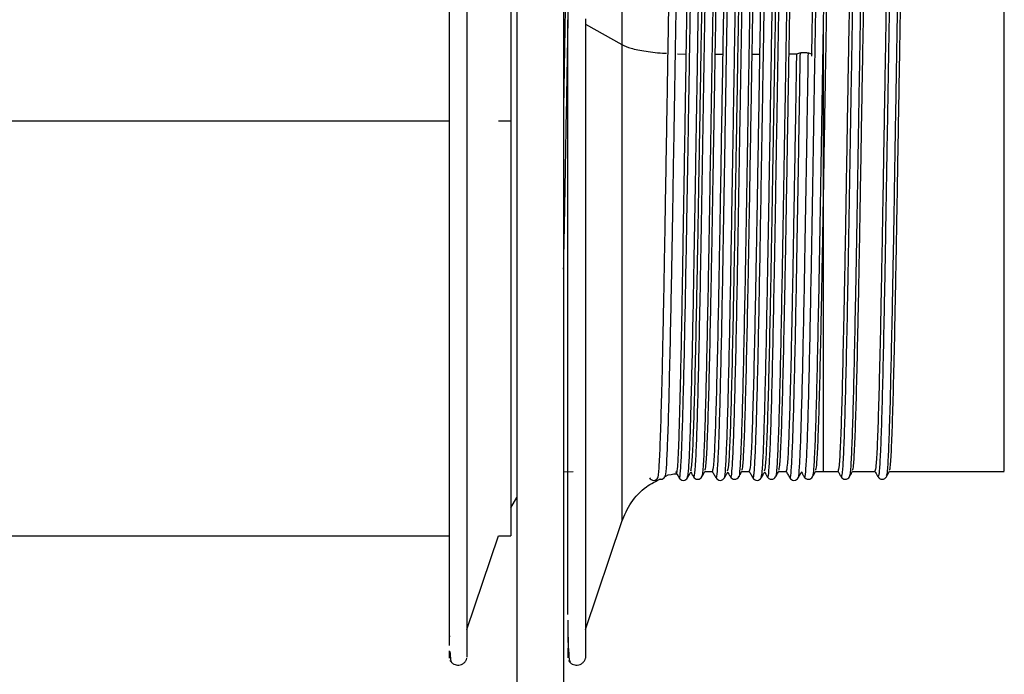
# Paper-space layout '_Frontal' of a CAD drawing. Header units: inches. Extents: x -0.5 to 3.7, y -6.4 to 5.5.
# Tile 2 of 3: x 1.6 to 3.7, y -1.6 to -0.2. Entities that reach past the tile are written whole.
import ezdxf

# ---------------------------------------------------------------- set-up
doc = ezdxf.new("R2010")
doc.units = ezdxf.units.IN
doc.header["$MEASUREMENT"] = 0

psp = doc.layouts.new('_Frontal')

# ---------------------------------------------------------------- linework, layer by layer
at = {"color": 7, "linetype": 'Continuous', "lineweight": 25}
for p, q in [((2.6559, 5.4554), (2.6559, -6.3546)), ((2.7559, 5.4554), (2.7559, -6.3546)), ((2.8025, -0.2434), (2.8799, -0.2871)), ((3.3097, -0.2519), (3.3097, -0.3075)), ((2.9991, -0.3066), (3.0169, -0.3074)), ((3.0795, -0.3075), (3.0954, -0.3075)), ((3.1582, -0.3075), (3.1741, -0.3075)), ((3.2528, -0.3075), (3.237, -0.3075)), ((3.2611, -0.3046), (3.2529, -0.3072)), ((3.2782, -0.3049), (3.2864, -0.3077)), ((0.6749, -0.4496), (2.512, -0.4496)), ((2.6168, -0.4496), (2.6434, -0.4496)), ((2.7559, -1.199), (2.7763, -1.1976)), ((3.0292, -1.1949), (3.0292, -1.1951)), ((3.0576, -1.1976), (3.0733, -1.1976)), ((3.1363, -1.1976), (3.152, -1.1976)), ((3.2151, -1.1976), (3.2307, -1.1976)), ((3.2938, -1.1976), (3.3415, -1.1976)), ((3.3725, -1.1976), (3.4202, -1.1976)), ((3.4513, -1.1976), (3.6963, -1.1976)), ((2.9721, -1.2093), (2.9731, -1.2077)), ((3.0332, -1.2063), (3.033, -1.2061)), ((3.0509, -1.2073), (3.0507, -1.2071)), ((3.1296, -1.2085), (3.1295, -1.2082)), ((3.2694, -1.2086), (3.2693, -1.2078)), ((3.3658, -1.2065), (3.3657, -1.207)), ((2.6434, -1.2757), (2.6559, -1.2536)), ((2.8025, -1.5349), (2.8799, -1.3049)), ((0.6749, -1.3354), (2.512, -1.3354)), ((2.5496, -1.5349), (2.6168, -1.3354)), ((2.6168, -1.3354), (2.6434, -1.3354)), ((2.5118, -1.5809), (2.5119, -1.5963))]:
    psp.add_line(p, q, dxfattribs=at)
for points, knots in [([(2.6434, 0.4362), (2.6434, 0.4362), (2.6434, 0.3429), (2.6434, 0.0106), (2.6434, -0.2147), (2.6434, -0.4496)], [0, 0, 0, 0, 0.5, 0.5, 1, 1, 1, 1]), ([(2.8799, 0.404), (2.8799, 0.4044), (2.8799, 0.4055), (2.8799, 0.3937), (2.8799, 0.3701), (2.8799, 0.3353), (2.8799, 0.2788), (2.8799, 0.1922), (2.8799, 0.0718), (2.8799, -0.052), (2.8799, -0.1713), (2.8799, -0.2501), (2.8799, -0.2871)], [0, 0, 0, 0, 0.041684, 0.1301433, 0.2166294, 0.3006172, 0.3816776, 0.5335984, 0.6711874, 0.7942507, 0.9034662, 1, 1, 1, 1]), ([(2.5496, 0.344), (2.5496, 0.2869), (2.5496, 0.1726), (2.5496, -0.0309), (2.5496, -0.2483), (2.5496, -0.474), (2.5496, -0.6986), (2.5496, -0.9137), (2.5496, -1.111), (2.5496, -1.2828), (2.5496, -1.4228), (2.5496, -1.5244), (2.5496, -1.5864), (2.5496, -1.5918), (2.5496, -1.5943)], [0, 0, 0, 0, 0.08408, 0.168159, 0.252239, 0.336319, 0.420398, 0.504478, 0.588558, 0.672638, 0.756717, 0.840797, 0.924877, 1, 1, 1, 1]), ([(2.512, -1.5692), (2.512, -1.5687), (2.512, -1.5631), (2.512, -1.5115), (2.512, -1.4137), (2.512, -1.2743), (2.512, -1.1045), (2.512, -0.9091), (2.512, -0.6961), (2.512, -0.4737), (2.512, -0.2503), (2.512, -0.035), (2.512, 0.1665), (2.512, 0.2796), (2.512, 0.3362)], [0, 0, 0, 0, 0.008042, 0.09822, 0.188398, 0.278576, 0.368754, 0.458932, 0.54911, 0.639288, 0.729466, 0.819644, 0.909822, 1, 1, 1, 1]), ([(3.0989, -1.2096), (3.099, -1.21), (3.1, -1.2119), (3.1016, -1.1927), (3.1038, -1.1519), (3.1059, -1.0888), (3.1081, -1.0074), (3.1103, -0.9091), (3.1124, -0.7976), (3.1145, -0.676), (3.1167, -0.5475), (3.1189, -0.4159), (3.121, -0.2858), (3.1231, -0.1604), (3.1253, -0.0431), (3.1275, 0.0619), (3.1296, 0.1518), (3.1317, 0.224), (3.1339, 0.2771), (3.1361, 0.3059), (3.1375, 0.3171), (3.1382, 0.3124), (3.1382, 0.3123)], [0, 0, 0, 0, 0.0147494, 0.0698109, 0.1246385, 0.1787379, 0.2335078, 0.2885813, 0.3431429, 0.3973364, 0.452302, 0.5072911, 0.5615247, 0.6160329, 0.6710991, 0.7259081, 0.7800058, 0.8347955, 0.8898657, 0.9444009, 0.9986136, 1, 1, 1, 1]), ([(2.7751, 0.3077), (2.7749, 0.3087), (2.774, 0.3134), (2.7722, 0.2958), (2.7698, 0.2546), (2.7676, 0.1879), (2.7653, 0.1002), (2.7629, -0.0066), (2.7606, -0.1281), (2.7584, -0.2602), (2.7568, -0.3549), (2.7559, -0.4038), (2.7559, -0.4061)], [0, 0, 0, 0, 0.03391, 0.154348, 0.275088, 0.394163, 0.51388, 0.634745, 0.754707, 0.87361, 0.994247, 1, 1, 1, 1]), ([(2.957, -1.2117), (2.9574, -1.2109), (2.9578, -1.209), (2.9586, -1.2026), (2.9591, -1.1982), (2.9603, -1.1814), (2.9611, -1.1653), (2.9628, -1.1242), (2.9636, -1.0992), (2.9652, -1.0411), (2.966, -1.008), (2.9673, -0.9534), (2.9677, -0.9343), (2.9685, -0.8947), (2.9689, -0.8742), (2.9698, -0.8317), (2.9702, -0.8099), (2.971, -0.7651), (2.9714, -0.7421), (2.9722, -0.6953), (2.9726, -0.6715), (2.9734, -0.6232), (2.9738, -0.5988), (2.9747, -0.5495), (2.9751, -0.5246), (2.9759, -0.4748), (2.9763, -0.4497), (2.9776, -0.3748), (2.9784, -0.325), (2.98, -0.2276), (2.9808, -0.1801), (2.9821, -0.1117), (2.9825, -0.0895), (2.9833, -0.0462), (2.9837, -0.0252), (2.9845, 0.0154), (2.985, 0.035), (2.9858, 0.0725), (2.9862, 0.0904), (2.9874, 0.1417), (2.9882, 0.1719), (2.9894, 0.2112), (2.9898, 0.2233), (2.9907, 0.2454), (2.9911, 0.2553), (2.9919, 0.2729), (2.9923, 0.2805), (2.9932, 0.2934), (2.9936, 0.2987), (2.9944, 0.3068), (2.9948, 0.3096), (2.9956, 0.3128), (2.996, 0.3132), (2.9964, 0.3124)], [0, 0, 0, 0, 0.03125, 0.03125, 0.0625, 0.0625, 0.125, 0.125, 0.1875, 0.1875, 0.25, 0.25, 0.28125, 0.28125, 0.3125, 0.3125, 0.34375, 0.34375, 0.375, 0.375, 0.40625, 0.40625, 0.4375, 0.4375, 0.46875, 0.46875, 0.5, 0.5, 0.5625, 0.5625, 0.625, 0.625, 0.65625, 0.65625, 0.6875, 0.6875, 0.71875, 0.71875, 0.75, 0.75, 0.8125, 0.8125, 0.84375, 0.84375, 0.875, 0.875, 0.90625, 0.90625, 0.9375, 0.9375, 0.96875, 0.96875, 1, 1, 1, 1]), ([(3.0114, 0.3075), (3.0109, 0.3081), (3.0096, 0.3096), (3.0074, 0.2823), (3.0051, 0.2306), (3.0029, 0.1552), (3.0006, 0.0595), (2.9982, -0.0536), (2.9959, -0.1798), (2.9937, -0.3152), (2.9913, -0.4554), (2.989, -0.5952), (2.9868, -0.7299), (2.9844, -0.8554), (2.982, -0.9672), (2.9798, -1.0612), (2.9775, -1.1351), (2.9751, -1.1842), (2.9733, -1.2082), (2.9723, -1.2069), (2.972, -1.2065)], [0, 0, 0, 0, 0.04017, 0.099248, 0.158071, 0.216156, 0.275045, 0.334095, 0.392338, 0.450869, 0.509975, 0.568652, 0.626792, 0.685781, 0.744756, 0.802883, 0.861585, 0.920688, 0.979191, 1, 1, 1, 1]), ([(3.0025, -1.2109), (3.0026, -1.2113), (3.0034, -1.2159), (3.0049, -1.2037), (3.0071, -1.1726), (3.0092, -1.1179), (3.0113, -1.0444), (3.0135, -0.9528), (3.0157, -0.8466), (3.0178, -0.729), (3.02, -0.603), (3.0222, -0.472), (3.0243, -0.3409), (3.0264, -0.213), (3.0286, -0.0918), (3.0308, 0.0189), (3.0329, 0.1155), (3.035, 0.1954), (3.0372, 0.2571), (3.0394, 0.2958), (3.0409, 0.3134), (3.0418, 0.3112), (3.0419, 0.3108)], [0, 0, 0, 0, 0.0048771, 0.0598071, 0.114854, 0.1692073, 0.2236202, 0.2786826, 0.3335811, 0.3877149, 0.4424401, 0.4975387, 0.5521943, 0.6063595, 0.6613042, 0.7163424, 0.7706678, 0.8251102, 0.8801793, 0.9350612, 0.9891881, 1, 1, 1, 1]), ([(3.0201, -1.2103), (3.0207, -1.2086), (3.0221, -1.2048), (3.0242, -1.1719), (3.0263, -1.1183), (3.0284, -1.0445), (3.0306, -0.9531), (3.0328, -0.8468), (3.0348, -0.7292), (3.037, -0.6032), (3.0392, -0.4723), (3.0414, -0.3412), (3.0434, -0.2133), (3.0456, -0.0921), (3.0478, 0.0186), (3.0499, 0.1153), (3.0521, 0.1953), (3.0543, 0.2569), (3.0565, 0.2962), (3.0581, 0.3142), (3.0592, 0.3108), (3.0595, 0.3098)], [0, 0, 0, 0, 0.046103, 0.101148, 0.155499, 0.20991, 0.264971, 0.319867, 0.373999, 0.428722, 0.483819, 0.538473, 0.592636, 0.647579, 0.702615, 0.756939, 0.811379, 0.866446, 0.921326, 0.975451, 1, 1, 1, 1]), ([(3.0726, 0.3072), (3.0721, 0.307), (3.0709, 0.3064), (3.0688, 0.2767), (3.0665, 0.222), (3.0643, 0.1437), (3.0619, 0.0456), (3.0596, -0.0695), (3.0573, -0.1972), (3.055, -0.3334), (3.0527, -0.4739), (3.0504, -0.6132), (3.0481, -0.747), (3.0458, -0.871), (3.0434, -0.9806), (3.0412, -1.0721), (3.0389, -1.1431), (3.0365, -1.1892), (3.0346, -1.2109), (3.0335, -1.2074), (3.0332, -1.2063)], [0, 0, 0, 0, 0.034758, 0.093749, 0.152352, 0.210364, 0.269222, 0.328106, 0.386144, 0.444699, 0.503694, 0.56213, 0.620251, 0.679186, 0.737973, 0.79595, 0.854652, 0.913622, 0.971862, 1, 1, 1, 1]), ([(3.0902, 0.3084), (3.0895, 0.3084), (3.0881, 0.3082), (3.0859, 0.2768), (3.0836, 0.2218), (3.0813, 0.1436), (3.079, 0.0454), (3.0766, -0.0698), (3.0744, -0.1974), (3.0721, -0.3337), (3.0697, -0.4742), (3.0674, -0.6135), (3.0652, -0.7473), (3.0628, -0.8712), (3.0605, -0.9808), (3.0583, -1.0722), (3.0559, -1.1434), (3.0536, -1.1887), (3.0519, -1.2098), (3.051, -1.2076), (3.0509, -1.2073)], [0, 0, 0, 0, 0.049057, 0.1082207, 0.1669952, 0.2251768, 0.2842068, 0.3432637, 0.4014717, 0.4601976, 0.519366, 0.5779724, 0.6362645, 0.6953715, 0.7543306, 0.8124777, 0.8713517, 0.9304943, 0.9889049, 1, 1, 1, 1]), ([(3.0813, -1.209), (3.0816, -1.21), (3.0827, -1.2128), (3.0846, -1.193), (3.0868, -1.1517), (3.0888, -1.0887), (3.091, -1.0072), (3.0932, -0.9089), (3.0954, -0.7974), (3.0974, -0.6758), (3.0996, -0.5472), (3.1018, -0.4157), (3.1039, -0.2855), (3.1061, -0.1601), (3.1083, -0.0428), (3.1105, 0.0621), (3.1125, 0.1519), (3.1147, 0.2243), (3.1169, 0.2763), (3.1189, 0.3067), (3.1201, 0.3094), (3.1206, 0.3106)], [0, 0, 0, 0, 0.028277, 0.083369, 0.138228, 0.192358, 0.247159, 0.302263, 0.356856, 0.41108, 0.466076, 0.521097, 0.575361, 0.6299, 0.684997, 0.739837, 0.793965, 0.848786, 0.903887, 0.958453, 1, 1, 1, 1]), ([(3.1123, 0.2967), (3.1116, 0.2939), (3.1101, 0.2879), (3.1077, 0.244), (3.1052, 0.1743), (3.1028, 0.08), (3.1003, -0.0346), (3.0978, -0.1649), (3.0962, -0.2601), (3.0954, -0.3075)], [0, 0, 0, 0, 0.127374, 0.273101, 0.41939, 0.56361, 0.708888, 0.855292, 1, 1, 1, 1]), ([(3.1511, 0.3072), (3.1506, 0.3062), (3.1494, 0.3039), (3.1473, 0.2707), (3.145, 0.2128), (3.1427, 0.1317), (3.1404, 0.0311), (3.138, -0.0859), (3.1358, -0.2149), (3.1335, -0.352), (3.1311, -0.4926), (3.1288, -0.6315), (3.1266, -0.7642), (3.1242, -0.8866), (3.1219, -0.9939), (3.1196, -1.0828), (3.1173, -1.1509), (3.1149, -1.1934), (3.1132, -1.2121), (3.1122, -1.2077), (3.1119, -1.2065)], [0, 0, 0, 0, 0.038976, 0.098187, 0.156876, 0.215177, 0.27431, 0.333335, 0.391531, 0.450414, 0.509607, 0.568105, 0.626572, 0.685759, 0.744664, 0.802853, 0.861862, 0.921006, 0.979328, 1, 1, 1, 1]), ([(3.169, 0.3101), (3.1682, 0.309), (3.1667, 0.3068), (3.1643, 0.2709), (3.162, 0.2126), (3.1598, 0.1316), (3.1574, 0.0309), (3.1551, -0.0861), (3.1528, -0.2152), (3.1505, -0.3523), (3.1481, -0.4929), (3.1459, -0.6317), (3.1436, -0.7644), (3.1412, -0.8868), (3.1389, -0.9942), (3.1367, -1.0829), (3.1344, -1.1512), (3.132, -1.1928), (3.1305, -1.2114), (3.1296, -1.2087), (3.1296, -1.2085)], [0, 0, 0, 0, 0.058553, 0.117587, 0.176101, 0.234227, 0.293184, 0.352033, 0.410055, 0.468762, 0.527778, 0.586101, 0.644393, 0.703403, 0.762132, 0.820148, 0.87898, 0.937947, 0.996094, 1, 1, 1, 1]), ([(3.1599, -1.2116), (3.1606, -1.2108), (3.1621, -1.2091), (3.1643, -1.1779), (3.1664, -1.1271), (3.1685, -1.056), (3.1707, -0.9669), (3.1729, -0.8626), (3.175, -0.7464), (3.1771, -0.6214), (3.1793, -0.4908), (3.1815, -0.3595), (3.1836, -0.231), (3.1858, -0.1086), (3.188, 0.0039), (3.1901, 0.1026), (3.1922, 0.1851), (3.1944, 0.2496), (3.1966, 0.2916), (3.1982, 0.3119), (3.1991, 0.3104), (3.1994, 0.3101)], [0, 0, 0, 0, 0.05473, 0.109694, 0.164078, 0.218237, 0.273139, 0.327995, 0.382074, 0.436565, 0.491543, 0.546195, 0.600201, 0.65495, 0.709908, 0.764263, 0.818447, 0.873359, 0.928201, 0.982265, 1, 1, 1, 1]), ([(3.191, 0.2965), (3.1903, 0.2938), (3.1888, 0.2878), (3.1864, 0.244), (3.1839, 0.1743), (3.1815, 0.08), (3.1791, -0.0346), (3.1765, -0.1649), (3.1749, -0.2601), (3.1741, -0.3075)], [0, 0, 0, 0, 0.126113, 0.272051, 0.418551, 0.562979, 0.708467, 0.855083, 1, 1, 1, 1]), ([(3.1776, -1.2095), (3.1781, -1.2087), (3.1793, -1.2069), (3.1813, -1.1778), (3.1834, -1.1273), (3.1855, -1.0561), (3.1877, -0.9671), (3.1899, -0.8628), (3.192, -0.7466), (3.1942, -0.6216), (3.1964, -0.4911), (3.1985, -0.3598), (3.2006, -0.2313), (3.2028, -0.1089), (3.205, 0.0036), (3.2071, 0.1024), (3.2092, 0.185), (3.2114, 0.2493), (3.2136, 0.2919), (3.2154, 0.313), (3.2165, 0.3107), (3.217, 0.3099)], [0, 0, 0, 0, 0.0388089, 0.0938768, 0.1483638, 0.2026264, 0.2576326, 0.312592, 0.3667745, 0.4213681, 0.4764508, 0.5312065, 0.5853157, 0.6401677, 0.6952302, 0.7496891, 0.803976, 0.8589922, 0.9139383, 0.968105, 1, 1, 1, 1]), ([(3.23, 0.3086), (3.2294, 0.3066), (3.2279, 0.3022), (3.2257, 0.2645), (3.2234, 0.2033), (3.2211, 0.1194), (3.2188, 0.0163), (3.2164, -0.1025), (3.2142, -0.2328), (3.2119, -0.3707), (3.2095, -0.5113), (3.2073, -0.6496), (3.205, -0.7812), (3.2026, -0.9018), (3.2003, -1.0069), (3.1981, -1.0931), (3.1957, -1.1582), (3.1934, -1.1971), (3.1917, -1.2131), (3.1908, -1.2083), (3.1907, -1.2074)], [0, 0, 0, 0, 0.0498744, 0.1089517, 0.1673754, 0.2256768, 0.2847318, 0.3435453, 0.4016098, 0.4604705, 0.5195057, 0.5777414, 0.6362391, 0.6953245, 0.7539946, 0.8121089, 0.8710718, 0.9300348, 0.9881491, 1, 1, 1, 1]), ([(3.2476, 0.3093), (3.2475, 0.3097), (3.2467, 0.3149), (3.2451, 0.3008), (3.2427, 0.2652), (3.2404, 0.2029), (3.2382, 0.1193), (3.2358, 0.0161), (3.2335, -0.1028), (3.2313, -0.2331), (3.2289, -0.371), (3.2266, -0.5116), (3.2243, -0.6499), (3.222, -0.7814), (3.2197, -0.9021), (3.2174, -1.0071), (3.2151, -1.0934), (3.2128, -1.1576), (3.2105, -1.1993), (3.209, -1.2058), (3.2083, -1.209)], [0, 0, 0, 0, 0.004614, 0.063375, 0.122486, 0.180942, 0.239276, 0.298364, 0.357211, 0.415307, 0.474201, 0.533269, 0.591537, 0.650068, 0.709186, 0.767889, 0.826036, 0.885032, 0.944028, 1, 1, 1, 1]), ([(3.3087, 0.3099), (3.308, 0.3066), (3.3065, 0.2999), (3.3041, 0.2577), (3.3019, 0.1933), (3.2996, 0.1068), (3.2972, 0.0013), (3.2949, -0.1193), (3.2927, -0.2509), (3.2903, -0.3894), (3.288, -0.53), (3.2857, -0.6676), (3.2834, -0.798), (3.281, -0.9168), (3.2788, -1.0196), (3.2765, -1.103), (3.2742, -1.1652), (3.2718, -1.2002), (3.2703, -1.2141), (3.2695, -1.209), (3.2694, -1.2086)], [0, 0, 0, 0, 0.057506, 0.116551, 0.174823, 0.233274, 0.292353, 0.351057, 0.409151, 0.468091, 0.527071, 0.585204, 0.643835, 0.702921, 0.761459, 0.819658, 0.878677, 0.937562, 0.995629, 1, 1, 1, 1]), ([(3.3264, 0.3079), (3.3262, 0.3089), (3.3253, 0.3139), (3.3235, 0.2976), (3.3212, 0.2583), (3.3189, 0.193), (3.3166, 0.1066), (3.3143, 0.001), (3.3119, -0.1196), (3.3097, -0.2512), (3.3074, -0.3897), (3.305, -0.5303), (3.3028, -0.6679), (3.3005, -0.7982), (3.2981, -0.9171), (3.2958, -1.0197), (3.2936, -1.1034), (3.2912, -1.1644), (3.289, -1.2017), (3.2876, -1.2059), (3.287, -1.2079)], [0, 0, 0, 0, 0.013574, 0.072297, 0.131235, 0.1894, 0.247745, 0.306716, 0.365312, 0.4233, 0.482132, 0.541005, 0.599033, 0.657556, 0.716534, 0.774965, 0.833058, 0.891969, 0.950747, 1, 1, 1, 1]), ([(3.3874, 0.3092), (3.3873, 0.3094), (3.3865, 0.3121), (3.3849, 0.2932), (3.3825, 0.2512), (3.3803, 0.1828), (3.378, 0.0938), (3.3756, -0.014), (3.3733, -0.1363), (3.3711, -0.269), (3.3687, -0.4082), (3.3664, -0.5486), (3.3642, -0.6855), (3.3618, -0.8146), (3.3595, -0.9315), (3.3572, -1.0318), (3.3549, -1.1127), (3.3526, -1.1708), (3.3503, -1.2062), (3.3488, -1.2083), (3.348, -1.2093)], [0, 0, 0, 0, 0.0040669, 0.0629245, 0.1218625, 0.1799627, 0.2384953, 0.2975223, 0.3560416, 0.4141511, 0.4730947, 0.5319444, 0.5899618, 0.648651, 0.7076617, 0.7659933, 0.8242626, 0.8832621, 0.9419936, 1, 1, 1, 1]), ([(3.4051, 0.3073), (3.4048, 0.3085), (3.4038, 0.3128), (3.4019, 0.2939), (3.3996, 0.2509), (3.3973, 0.1827), (3.395, 0.0936), (3.3927, -0.0143), (3.3904, -0.1366), (3.3881, -0.2693), (3.3858, -0.4084), (3.3834, -0.5489), (3.3812, -0.6858), (3.3789, -0.8148), (3.3765, -0.9318), (3.3742, -1.032), (3.372, -1.1129), (3.3696, -1.1706), (3.3676, -1.2034), (3.3663, -1.2056), (3.3658, -1.2065)], [0, 0, 0, 0, 0.020673, 0.0796991, 0.1388059, 0.1970725, 0.2557727, 0.3149687, 0.3736556, 0.4319316, 0.4910439, 0.5500621, 0.6082457, 0.667103, 0.7262826, 0.7847813, 0.8432175, 0.902386, 0.9612857, 1, 1, 1, 1]), ([(3.4661, 0.308), (3.466, 0.3084), (3.4651, 0.3105), (3.4633, 0.2891), (3.461, 0.2433), (3.4587, 0.1721), (3.4564, 0.0804), (3.4541, -0.0296), (3.4518, -0.1535), (3.4495, -0.2873), (3.4472, -0.427), (3.4448, -0.5672), (3.4426, -0.7033), (3.4403, -0.831), (3.4379, -0.9459), (3.4357, -1.0438), (3.4334, -1.1219), (3.431, -1.1766), (3.4288, -1.2073), (3.4275, -1.2075), (3.4269, -1.2075)], [0, 0, 0, 0, 0.0116787, 0.0708233, 0.1299141, 0.1881593, 0.2470322, 0.306268, 0.3648617, 0.4233035, 0.4825114, 0.5414904, 0.5997079, 0.6587154, 0.7179113, 0.7763136, 0.8349518, 0.8941925, 0.9530301, 1, 1, 1, 1]), ([(3.4838, 0.3071), (3.4834, 0.3082), (3.4823, 0.3116), (3.4804, 0.2896), (3.478, 0.2431), (3.4758, 0.172), (3.4735, 0.0802), (3.4711, -0.0298), (3.4688, -0.1537), (3.4666, -0.2876), (3.4642, -0.4272), (3.4619, -0.5675), (3.4597, -0.7035), (3.4573, -0.8312), (3.4549, -0.9461), (3.4527, -1.0439), (3.4504, -1.1221), (3.448, -1.1764), (3.4461, -1.2056), (3.4449, -1.2061), (3.4445, -1.2063)], [0, 0, 0, 0, 0.028259, 0.087267, 0.14622, 0.20433, 0.263067, 0.322165, 0.380623, 0.43893, 0.498, 0.556842, 0.614925, 0.673796, 0.732854, 0.791121, 0.849624, 0.908727, 0.967428, 1, 1, 1, 1]), ([(3.0292, 0.2447), (3.0291, 0.2425), (3.0288, 0.238), (3.0285, 0.2307), (3.0282, 0.2231), (3.0279, 0.2151), (3.0276, 0.2068), (3.0273, 0.198), (3.027, 0.1889), (3.0267, 0.1794), (3.0264, 0.1696), (3.0261, 0.1594), (3.0258, 0.149), (3.0256, 0.1381), (3.0253, 0.127), (3.025, 0.1156), (3.0247, 0.1039), (3.0244, 0.0919), (3.0241, 0.0796), (3.0239, 0.0669), (3.0236, 0.0539), (3.0233, 0.0405), (3.0229, 0.0246), (3.0225, 0.0056), (3.0221, -0.0168), (3.0216, -0.0404), (3.0211, -0.0653), (3.0206, -0.0915), (3.0201, -0.119), (3.0196, -0.1477), (3.0191, -0.1775), (3.0185, -0.2085), (3.018, -0.2406), (3.0174, -0.2736), (3.0171, -0.296), (3.0169, -0.3074)], [0, 0, 0, 0, 0.023829, 0.047686, 0.071564, 0.095456, 0.119357, 0.143259, 0.167154, 0.191037, 0.214901, 0.238738, 0.262543, 0.286308, 0.310027, 0.333693, 0.357301, 0.380861, 0.404498, 0.428233, 0.452061, 0.475973, 0.499965, 0.536102, 0.573341, 0.611662, 0.651045, 0.691461, 0.732879, 0.775262, 0.818568, 0.862749, 0.907754, 0.953525, 1, 1, 1, 1]), ([(2.7559, -0.7663), (2.7562, -0.7493), (2.7566, -0.732), (2.7573, -0.6968), (2.7576, -0.6789), (2.7586, -0.6248), (2.7592, -0.5884), (2.7605, -0.5145), (2.7612, -0.4771), (2.7626, -0.4016), (2.7632, -0.3644), (2.7646, -0.2909), (2.7652, -0.2547), (2.7662, -0.2011), (2.7665, -0.1833), (2.7671, -0.1486), (2.7675, -0.1316), (2.7684, -0.0816), (2.7691, -0.0496), (2.7704, 0.0116), (2.771, 0.0409), (2.7717, 0.0681)], [0, 0, 0, 0, 0.0625, 0.0625, 0.125, 0.125, 0.25, 0.25, 0.375, 0.375, 0.5, 0.5, 0.625, 0.625, 0.6875, 0.6875, 0.75, 0.75, 0.875, 0.875, 1, 1, 1, 1]), ([(3.051, -0.1684), (3.0502, -0.2146), (3.0486, -0.3075), (3.0461, -0.4553), (3.0436, -0.6018), (3.0412, -0.7427), (3.0387, -0.8725), (3.0362, -0.9858), (3.0338, -1.0787), (3.0313, -1.1469), (3.0288, -1.19), (3.0273, -1.1948), (3.0265, -1.1972)], [0, 0, 0, 0, 0.099945, 0.201054, 0.301378, 0.400983, 0.502014, 0.60265, 0.702083, 0.802958, 0.903829, 1, 1, 1, 1]), ([(3.0578, -1.1951), (3.0584, -1.1929), (3.0599, -1.1882), (3.0622, -1.1467), (3.0647, -1.0787), (3.0671, -0.9858), (3.0696, -0.8725), (3.0721, -0.7427), (3.0745, -0.6018), (3.077, -0.4553), (3.0795, -0.3075), (3.0811, -0.2146), (3.0819, -0.1684)], [0, 0, 0, 0, 0.081295, 0.18383, 0.286362, 0.387431, 0.489729, 0.592421, 0.693661, 0.795644, 0.898417, 1, 1, 1, 1]), ([(3.1297, -0.1684), (3.1289, -0.2146), (3.1273, -0.3075), (3.1248, -0.4553), (3.1223, -0.6018), (3.1199, -0.7427), (3.1174, -0.8725), (3.1149, -0.9858), (3.1126, -1.0787), (3.1101, -1.1469), (3.1076, -1.19), (3.106, -1.1948), (3.1052, -1.1972)], [0, 0, 0, 0, 0.099945, 0.201054, 0.301378, 0.400983, 0.502014, 0.60265, 0.702083, 0.802958, 0.903829, 1, 1, 1, 1]), ([(3.1365, -1.1952), (3.1372, -1.193), (3.1386, -1.1883), (3.141, -1.1467), (3.1435, -1.0787), (3.1458, -0.9858), (3.1483, -0.8725), (3.1509, -0.7427), (3.1532, -0.6018), (3.1557, -0.4553), (3.1582, -0.3075), (3.1598, -0.2146), (3.1606, -0.1684)], [0, 0, 0, 0, 0.082113, 0.184557, 0.286998, 0.387977, 0.490183, 0.592784, 0.693934, 0.795826, 0.898507, 1, 1, 1, 1]), ([(3.2085, -0.1684), (3.2077, -0.2146), (3.2061, -0.3075), (3.2035, -0.4553), (3.2011, -0.6018), (3.1987, -0.7427), (3.1962, -0.8725), (3.1937, -0.9858), (3.1913, -1.0787), (3.1888, -1.1469), (3.1863, -1.19), (3.1848, -1.1948), (3.184, -1.1972)], [0, 0, 0, 0, 0.099945, 0.201054, 0.301378, 0.400983, 0.502014, 0.60265, 0.702083, 0.802958, 0.903829, 1, 1, 1, 1]), ([(3.2152, -1.1953), (3.2159, -1.1932), (3.2173, -1.1884), (3.2197, -1.1468), (3.2222, -1.0787), (3.2246, -0.9858), (3.2271, -0.8725), (3.2296, -0.7427), (3.232, -0.6018), (3.2344, -0.4553), (3.237, -0.3075), (3.2386, -0.2146), (3.2394, -0.1684)], [0, 0, 0, 0, 0.083351, 0.185657, 0.28796, 0.388802, 0.490871, 0.593334, 0.694347, 0.796101, 0.898644, 1, 1, 1, 1]), ([(3.2872, -0.1684), (3.2864, -0.2142), (3.2856, -0.2609), (3.2848, -0.3104), (3.2847, -0.3114)], [0, 0, 0, 0, 0.9794427, 1, 1, 1, 1]), ([(3.294, -1.1954), (3.2946, -1.1932), (3.2961, -1.1884), (3.2984, -1.1468), (3.301, -1.0787), (3.3033, -0.9858), (3.3058, -0.8725), (3.3083, -0.7427), (3.3107, -0.6018), (3.3132, -0.4553), (3.3157, -0.3075), (3.3173, -0.2146), (3.3181, -0.1684)], [0, 0, 0, 0, 0.083422, 0.18572, 0.288015, 0.38885, 0.490911, 0.593365, 0.694371, 0.796117, 0.898652, 1, 1, 1, 1]), ([(3.366, -0.1684), (3.3652, -0.2146), (3.3635, -0.3075), (3.361, -0.4553), (3.3586, -0.6018), (3.3562, -0.7427), (3.3536, -0.8725), (3.3512, -0.9858), (3.3488, -1.0787), (3.3463, -1.1469), (3.3438, -1.19), (3.3422, -1.1948), (3.3415, -1.1972)], [0, 0, 0, 0, 0.099945, 0.201054, 0.301378, 0.400983, 0.502014, 0.60265, 0.702083, 0.802958, 0.903829, 1, 1, 1, 1]), ([(3.3727, -1.1952), (3.3734, -1.193), (3.3748, -1.1883), (3.3772, -1.1467), (3.3797, -1.0787), (3.3821, -0.9858), (3.3846, -0.8725), (3.3871, -0.7427), (3.3895, -0.6018), (3.3919, -0.4553), (3.3944, -0.3075), (3.3961, -0.2146), (3.3969, -0.1684)], [0, 0, 0, 0, 0.082104, 0.18455, 0.286991, 0.387971, 0.490179, 0.592781, 0.693931, 0.795824, 0.898506, 1, 1, 1, 1]), ([(3.4447, -0.1684), (3.4439, -0.2146), (3.4423, -0.3075), (3.4398, -0.4553), (3.4373, -0.6018), (3.4349, -0.7427), (3.4324, -0.8725), (3.4299, -0.9858), (3.4275, -1.0787), (3.425, -1.1469), (3.4225, -1.19), (3.421, -1.1948), (3.4202, -1.1972)], [0, 0, 0, 0, 0.099945, 0.201054, 0.301378, 0.400983, 0.502014, 0.60265, 0.702083, 0.802958, 0.903829, 1, 1, 1, 1]), ([(3.4515, -1.195), (3.4521, -1.1929), (3.4536, -1.1882), (3.4559, -1.1467), (3.4584, -1.0787), (3.4608, -0.9858), (3.4633, -0.8725), (3.4658, -0.7427), (3.4682, -0.6018), (3.4707, -0.4553), (3.4732, -0.3075), (3.4748, -0.2146), (3.4756, -0.1684)], [0, 0, 0, 0, 0.081236, 0.183778, 0.286317, 0.387392, 0.489697, 0.592396, 0.693642, 0.795631, 0.89841, 1, 1, 1, 1]), ([(3.6963, -1.1971), (3.6963, -1.1948), (3.6963, -1.1899), (3.6963, -1.1469), (3.6963, -1.0787), (3.6963, -0.9858), (3.6963, -0.8724), (3.6963, -0.7428), (3.6963, -0.6018), (3.6963, -0.4552), (3.6963, -0.3076), (3.6963, -0.2148), (3.6963, -0.1684)], [0, 0, 0, 0, 0.0966772, 0.1970464, 0.2974156, 0.3977848, 0.498154, 0.5985232, 0.6988924, 0.7992616, 0.8996308, 1, 1, 1, 1]), ([(2.7648, -1.5033), (2.7648, -1.5025), (2.7648, -1.4808), (2.7648, -1.4001), (2.7648, -1.2626), (2.7648, -1.0892), (2.7648, -0.8924), (2.7648, -0.6784), (2.7648, -0.4551), (2.7648, -0.3076), (2.7648, -0.2338)], [0, 0, 0, 0, 0.005522, 0.14759, 0.289658, 0.431727, 0.573795, 0.715863, 0.857932, 1, 1, 1, 1]), ([(2.8025, -0.2317), (2.8025, -0.3062), (2.8025, -0.4552), (2.8025, -0.6807), (2.8025, -0.8968), (2.8025, -1.0958), (2.8025, -1.2699), (2.8025, -1.4128), (2.8025, -1.5177), (2.8025, -1.5844), (2.8025, -1.5921), (2.8025, -1.596)], [0, 0, 0, 0, 0.11138, 0.222761, 0.334141, 0.445522, 0.556902, 0.668283, 0.779663, 0.891044, 1, 1, 1, 1]), ([(2.8799, -0.2871), (2.8799, -0.3246), (2.8799, -0.4046), (2.8799, -0.5345), (2.8799, -0.6782), (2.8799, -0.8309), (2.8799, -0.9555), (2.8799, -1.0495), (2.8799, -1.1162), (2.8799, -1.1756), (2.8799, -1.2256), (2.8799, -1.2648), (2.8799, -1.2911), (2.8799, -1.3043), (2.8799, -1.3035), (2.8799, -1.3033)], [0, 0, 0, 0, 0.075575, 0.161079, 0.257423, 0.36514, 0.484077, 0.547538, 0.613291, 0.681, 0.750254, 0.820577, 0.891448, 0.962319, 1, 1, 1, 1]), ([(2.8799, -0.2871), (2.8858, -0.2897), (2.8978, -0.2951), (2.9309, -0.3013), (2.9583, -0.3049), (2.9745, -0.3056), (2.9754, -0.3056)], [0, 0, 0, 0, 0.315761, 0.647415, 0.981146, 1, 1, 1, 1]), ([(3.0169, -0.3074), (3.0165, -0.3299), (3.0158, -0.3762), (3.0147, -0.4484), (3.0134, -0.5239), (3.012, -0.6123), (3.0105, -0.7055), (3.009, -0.7955), (3.0077, -0.8705), (3.0063, -0.9404), (3.0048, -1.0112), (3.0033, -1.0683), (3.0021, -1.1097), (3.0012, -1.1369), (3.0003, -1.1586), (2.9995, -1.1755), (2.9983, -1.1921), (2.9973, -1.2019), (2.9966, -1.2001), (2.9965, -1.1997)], [0, 0, 0, 0, 0.051774, 0.10631, 0.163419, 0.222838, 0.308595, 0.382246, 0.445417, 0.506131, 0.580513, 0.667849, 0.715997, 0.76221, 0.806785, 0.849544, 0.890338, 0.976468, 1, 1, 1, 1]), ([(3.0954, -0.3075), (3.0946, -0.3559), (3.0929, -0.4532), (3.0904, -0.6004), (3.088, -0.7413), (3.0856, -0.8711), (3.0831, -0.9847), (3.0806, -1.0778), (3.0782, -1.1462), (3.0757, -1.1898), (3.0741, -1.1948), (3.0733, -1.1972)], [0, 0, 0, 0, 0.110965, 0.223221, 0.334606, 0.445192, 0.557362, 0.669093, 0.779489, 0.891485, 1, 1, 1, 1]), ([(3.1741, -0.3075), (3.1733, -0.3559), (3.1717, -0.4532), (3.1692, -0.6004), (3.1667, -0.7413), (3.1643, -0.8711), (3.1618, -0.9847), (3.1593, -1.0778), (3.1569, -1.1462), (3.1544, -1.1898), (3.1528, -1.1948), (3.152, -1.1972)], [0, 0, 0, 0, 0.110965, 0.223221, 0.334606, 0.445192, 0.557362, 0.669093, 0.779489, 0.891485, 1, 1, 1, 1]), ([(3.2528, -0.3075), (3.252, -0.3559), (3.2504, -0.4532), (3.2479, -0.6004), (3.2454, -0.7413), (3.2431, -0.8711), (3.2405, -0.9847), (3.238, -1.0778), (3.2357, -1.1462), (3.2332, -1.1898), (3.2315, -1.1948), (3.2307, -1.1972)], [0, 0, 0, 0, 0.110965, 0.223221, 0.334606, 0.445192, 0.557362, 0.669093, 0.779489, 0.891485, 1, 1, 1, 1]), ([(3.2387, -1.2092), (3.239, -1.2102), (3.24, -1.214), (3.2418, -1.1971), (3.2439, -1.159), (3.246, -1.0989), (3.2482, -1.02), (3.2504, -0.9238), (3.2525, -0.814), (3.2546, -0.6936), (3.2568, -0.5659), (3.259, -0.4342), (3.2604, -0.3476), (3.2611, -0.3046)], [0, 0, 0, 0, 0.036746, 0.133664, 0.230375, 0.325719, 0.421989, 0.518999, 0.61531, 0.710636, 0.80732, 0.904252, 1, 1, 1, 1]), ([(3.2563, -1.2106), (3.2564, -1.2109), (3.2572, -1.2134), (3.2588, -1.1966), (3.261, -1.1593), (3.2631, -1.099), (3.2652, -1.0202), (3.2674, -0.924), (3.2696, -0.8143), (3.2717, -0.6939), (3.2739, -0.5662), (3.2761, -0.4345), (3.2775, -0.3479), (3.2782, -0.3049)], [0, 0, 0, 0, 0.012423, 0.111788, 0.210941, 0.308693, 0.407394, 0.506853, 0.605597, 0.703329, 0.802455, 0.901834, 1, 1, 1, 1]), ([(3.2611, -0.3046), (3.2614, -0.3045), (3.2621, -0.3043), (3.2633, -0.3041), (3.2656, -0.3038), (3.2697, -0.3037), (3.2739, -0.304), (3.2767, -0.3044), (3.2777, -0.3047), (3.2782, -0.3049)], [0, 0, 0, 0, 0.084242, 0.167171, 0.251413, 0.500201, 0.748989, 0.874495, 1, 1, 1, 1]), ([(3.3097, -0.3075), (3.3097, -0.3561), (3.3097, -0.4532), (3.3097, -0.6004), (3.3097, -0.7413), (3.3097, -0.8711), (3.3097, -0.9847), (3.3097, -1.0778), (3.3097, -1.1463), (3.3097, -1.1897), (3.3097, -1.1948), (3.3097, -1.1973)], [0, 0, 0, 0, 0.111435, 0.22287, 0.334305, 0.44574, 0.557175, 0.66861, 0.780045, 0.89148, 1, 1, 1, 1]), ([(2.6434, -0.4496), (2.6434, -0.6845), (2.6434, -0.9099), (2.6434, -1.2421), (2.6434, -1.3354), (2.6434, -1.3354)], [0, 0, 0, 0, 0.5, 0.5, 1, 1, 1, 1]), ([(2.9943, -1.1976), (2.9957, -1.1999), (2.9984, -1.2046), (3.0011, -1.2093), (3.0024, -1.2117)], [0, 0, 0, 0, 0.488589, 1, 1, 1, 1]), ([(3.0509, -1.2093), (3.052, -1.2073), (3.0543, -1.2033), (3.0566, -1.1993), (3.0578, -1.1973)], [0, 0, 0, 0, 0.500002, 1, 1, 1, 1]), ([(3.0729, -1.1974), (3.0743, -1.1997), (3.0771, -1.2045), (3.0798, -1.2093), (3.0812, -1.2117)], [0, 0, 0, 0, 0.4999975, 1, 1, 1, 1]), ([(3.1296, -1.2093), (3.1307, -1.2073), (3.1331, -1.2033), (3.1354, -1.1993), (3.1365, -1.1973)], [0, 0, 0, 0, 0.500002, 1, 1, 1, 1]), ([(3.1516, -1.1973), (3.153, -1.1997), (3.1558, -1.2045), (3.1585, -1.2092), (3.1599, -1.2116)], [0, 0, 0, 0, 0.499998, 1, 1, 1, 1]), ([(3.2083, -1.2094), (3.2095, -1.2074), (3.2118, -1.2034), (3.2141, -1.1994), (3.2152, -1.1974)], [0, 0, 0, 0, 0.500002, 1, 1, 1, 1]), ([(3.2304, -1.1973), (3.2317, -1.1997), (3.2345, -1.2045), (3.2373, -1.2092), (3.2386, -1.2116)], [0, 0, 0, 0, 0.499997, 1, 1, 1, 1]), ([(3.287, -1.2094), (3.2882, -1.2074), (3.2905, -1.2034), (3.2928, -1.1994), (3.294, -1.1974)], [0, 0, 0, 0, 0.500002, 1, 1, 1, 1]), ([(3.3411, -1.1973), (3.3423, -1.1993), (3.3446, -1.2033), (3.3469, -1.2073), (3.348, -1.2093)], [0, 0, 0, 0, 0.499998, 1, 1, 1, 1]), ([(3.3658, -1.2093), (3.367, -1.2073), (3.3693, -1.2033), (3.3716, -1.1993), (3.3727, -1.1973)], [0, 0, 0, 0, 0.500002, 1, 1, 1, 1]), ([(3.4199, -1.1974), (3.4211, -1.1994), (3.4234, -1.2034), (3.4257, -1.2074), (3.4268, -1.2094)], [0, 0, 0, 0, 0.4999977, 1, 1, 1, 1]), ([(3.4446, -1.2093), (3.4457, -1.2073), (3.448, -1.2033), (3.4504, -1.1993), (3.4515, -1.1973)], [0, 0, 0, 0, 0.5000022, 1, 1, 1, 1]), ([(2.8799, -1.3049), (2.8859, -1.2911), (2.8983, -1.2628), (2.9282, -1.2307), (2.953, -1.2186), (2.9637, -1.2134)], [0, 0, 0, 0, 0.353408, 0.722638, 1, 1, 1, 1]), ([(2.9392, -1.2116), (2.9402, -1.213), (2.9423, -1.2157), (2.9481, -1.2175), (2.954, -1.2157), (2.956, -1.213), (2.957, -1.2117)], [0, 0, 0, 0, 0.246279, 0.499572, 0.753077, 1, 1, 1, 1]), ([(2.9597, -1.2135), (2.9608, -1.214), (2.9638, -1.2152), (2.9691, -1.2133), (2.9711, -1.2106), (2.9721, -1.2093)], [0, 0, 0, 0, 0.250784, 0.63088, 1, 1, 1, 1]), ([(2.9727, -1.2083), (2.9731, -1.2081), (2.9804, -1.204), (2.989, -1.2033), (2.9971, -1.2026)], [0, 0, 0, 0, 0.055687, 1, 1, 1, 1]), ([(3.0024, -1.2117), (3.0034, -1.213), (3.0055, -1.2157), (3.0113, -1.2175), (3.0172, -1.2157), (3.0192, -1.213), (3.0202, -1.2117)], [0, 0, 0, 0, 0.246087, 0.499416, 0.753034, 1, 1, 1, 1]), ([(3.0202, -1.2117), (3.0216, -1.2093), (3.0241, -1.205), (3.0266, -1.2006), (3.0277, -1.1987)], [0, 0, 0, 0, 0.554081, 1, 1, 1, 1]), ([(3.0273, -1.1994), (3.0281, -1.2007), (3.03, -1.204), (3.0319, -1.2073), (3.033, -1.2093)], [0, 0, 0, 0, 0.394686, 1, 1, 1, 1]), ([(3.0331, -1.2093), (3.0341, -1.2107), (3.0361, -1.2134), (3.042, -1.2152), (3.0478, -1.2134), (3.0498, -1.2107), (3.0508, -1.2094)], [0, 0, 0, 0, 0.246858, 0.500704, 0.754203, 1, 1, 1, 1]), ([(3.0812, -1.2117), (3.0822, -1.213), (3.0842, -1.2157), (3.0901, -1.2175), (3.0959, -1.2157), (3.0979, -1.213), (3.0989, -1.2117)], [0, 0, 0, 0, 0.245927, 0.499443, 0.753235, 1, 1, 1, 1]), ([(3.0989, -1.2117), (3.1003, -1.2093), (3.1028, -1.205), (3.1053, -1.2007), (3.1064, -1.1987)], [0, 0, 0, 0, 0.554071, 1, 1, 1, 1]), ([(3.1061, -1.1994), (3.1068, -1.2007), (3.1088, -1.2041), (3.1107, -1.2074), (3.1119, -1.2094)], [0, 0, 0, 0, 0.4040708, 1, 1, 1, 1]), ([(3.1118, -1.2093), (3.1128, -1.2107), (3.1148, -1.2134), (3.1207, -1.2152), (3.1265, -1.2134), (3.1286, -1.2107), (3.1296, -1.2094)], [0, 0, 0, 0, 0.246996, 0.500725, 0.754096, 1, 1, 1, 1]), ([(3.1599, -1.2116), (3.1609, -1.213), (3.1629, -1.2157), (3.1688, -1.2175), (3.1746, -1.2157), (3.1767, -1.213), (3.1777, -1.2117)], [0, 0, 0, 0, 0.246003, 0.499425, 0.753132, 1, 1, 1, 1]), ([(3.1777, -1.2117), (3.179, -1.2093), (3.1815, -1.205), (3.184, -1.2007), (3.1851, -1.1988)], [0, 0, 0, 0, 0.554059, 1, 1, 1, 1]), ([(3.1848, -1.1994), (3.1856, -1.2007), (3.1875, -1.204), (3.1894, -1.2074), (3.1906, -1.2094)], [0, 0, 0, 0, 0.4029161, 1, 1, 1, 1]), ([(3.1906, -1.2094), (3.1916, -1.2107), (3.1936, -1.2134), (3.1995, -1.2152), (3.2053, -1.2134), (3.2074, -1.2106), (3.2084, -1.2093)], [0, 0, 0, 0, 0.247129, 0.500756, 0.75401, 1, 1, 1, 1]), ([(3.2386, -1.2116), (3.2396, -1.213), (3.2417, -1.2157), (3.2475, -1.2175), (3.2534, -1.2157), (3.2554, -1.213), (3.2564, -1.2117)], [0, 0, 0, 0, 0.246126, 0.499407, 0.752981, 1, 1, 1, 1]), ([(3.2564, -1.2117), (3.2578, -1.2093), (3.2603, -1.205), (3.2628, -1.2007), (3.2639, -1.1987)], [0, 0, 0, 0, 0.554076, 1, 1, 1, 1]), ([(3.2635, -1.1994), (3.2643, -1.2007), (3.2662, -1.204), (3.2681, -1.2073), (3.2693, -1.2093)], [0, 0, 0, 0, 0.3959645, 1, 1, 1, 1]), ([(3.2693, -1.2094), (3.2703, -1.2107), (3.2724, -1.2134), (3.2782, -1.2152), (3.284, -1.2134), (3.286, -1.2107), (3.287, -1.2093)], [0, 0, 0, 0, 0.246812, 0.500699, 0.754241, 1, 1, 1, 1]), ([(3.348, -1.2093), (3.349, -1.2107), (3.3511, -1.2134), (3.3569, -1.2152), (3.3627, -1.2134), (3.3648, -1.2107), (3.3658, -1.2094)], [0, 0, 0, 0, 0.24695, 0.500717, 0.75413, 1, 1, 1, 1]), ([(3.4268, -1.2094), (3.4278, -1.2107), (3.4298, -1.2134), (3.4357, -1.2152), (3.4415, -1.2134), (3.4436, -1.2106), (3.4446, -1.2093)], [0, 0, 0, 0, 0.247147, 0.500759, 0.753995, 1, 1, 1, 1]), ([(2.5114, -1.3354), (2.5114, -1.3531), (2.5114, -1.3859), (2.5114, -1.4257), (2.5114, -1.458), (2.5114, -1.4833), (2.5113, -1.5059), (2.5115, -1.5289), (2.5118, -1.5428), (2.512, -1.5505)], [0, 0, 0, 0, 0.1851371, 0.3443645, 0.4797901, 0.607856, 0.7106842, 0.8425074, 1, 1, 1, 1]), ([(2.7647, -1.515), (2.7648, -1.5208), (2.765, -1.544), (2.7659, -1.5745), (2.7677, -1.6031), (2.7696, -1.6036), (2.7705, -1.6038)], [0, 0, 0, 0, 0.0912144, 0.3600665, 0.6785479, 1, 1, 1, 1]), ([(2.7648, -1.5261), (2.7648, -1.5417), (2.7648, -1.5586), (2.7648, -1.5629), (2.7648, -1.5632)], [0, 0, 0, 0, 0.919439, 1, 1, 1, 1]), ([(2.7646, -1.5749), (2.7646, -1.5768), (2.7646, -1.5885), (2.7647, -1.5923), (2.7647, -1.5954)], [0, 0, 0, 0, 0.1619397, 1, 1, 1, 1]), ([(2.5132, -1.6005), (2.5143, -1.6022), (2.5165, -1.6056), (2.5214, -1.609), (2.5267, -1.6109), (2.5324, -1.6112), (2.5383, -1.6098), (2.5436, -1.6065), (2.5477, -1.6019), (2.549, -1.5982), (2.5496, -1.5964)], [0, 0, 0, 0, 0.130531, 0.254297, 0.368735, 0.489275, 0.618137, 0.75012, 0.879162, 1, 1, 1, 1]), ([(2.5133, -1.5821), (2.5138, -1.5886), (2.5149, -1.6042), (2.5166, -1.6046), (2.5176, -1.6048)], [0, 0, 0, 0, 0.4166933, 1, 1, 1, 1]), ([(2.7661, -1.6005), (2.7672, -1.6022), (2.7694, -1.6056), (2.7742, -1.609), (2.7795, -1.6109), (2.7853, -1.6112), (2.7912, -1.6098), (2.7965, -1.6065), (2.8005, -1.6019), (2.8019, -1.5982), (2.8025, -1.5964)], [0, 0, 0, 0, 0.130623, 0.254358, 0.368586, 0.489036, 0.617964, 0.750076, 0.879206, 1, 1, 1, 1])]:
    psp.add_open_spline(points, degree=3, knots=knots, dxfattribs=at)
psp.add_open_spline([(3.2529, -0.3072), (3.2529, -0.3073), (3.2529, -0.3074), (3.2528, -0.3075)], degree=3, dxfattribs=at)

doc.saveas('drawing.dxf')
